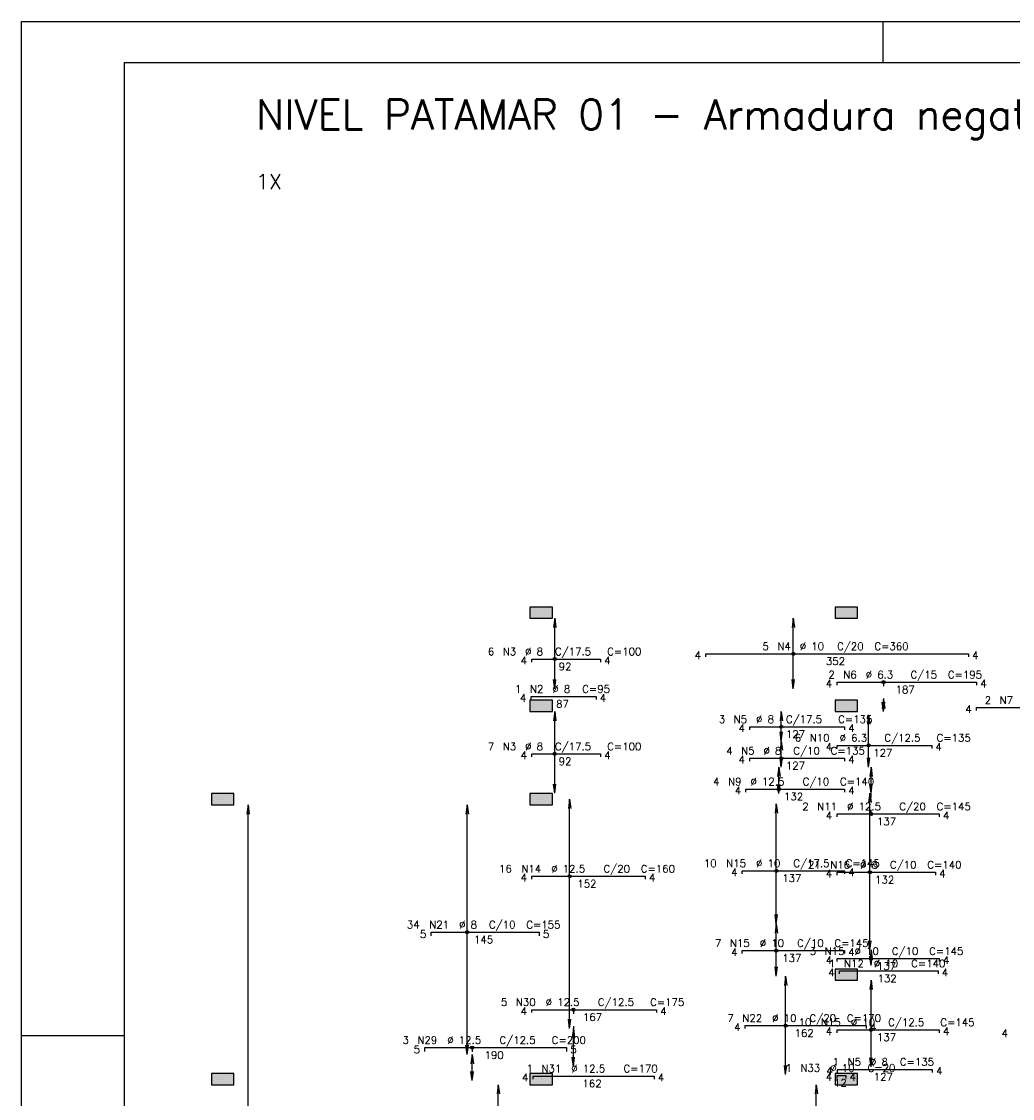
# Model space of a CAD drawing. Extents: x 0 to 119, y 0 to 84.
# Tile 5 of 14: x 0 to 24, y 58 to 84. Entities that reach past the tile are written whole.
import ezdxf

# ---------------------------------------------------------------- set-up
doc = ezdxf.new("R2010")
doc.units = 0
doc.header["$MEASUREMENT"] = 0
doc.linetypes.add('ESTILO_TQS_0002', pattern=[0.4, 0.1, -0.3])
for name, color, linetype in [('1', 1, 'CONTINUOUS'), ('2', 2, 'CONTINUOUS'), ('6', 6, 'CONTINUOUS'), ('7', 7, 'CONTINUOUS'), ('8', 8, 'CONTINUOUS'), ('9', 9, 'CONTINUOUS')]:
    doc.layers.add(name, color=color, linetype=linetype)
doc.styles.get("Standard").update_dxf_attribs({"font": 'ROMANS.SHX'})

msp = doc.modelspace()

# ---------------------------------------------------------------- linework, layer by layer
at = {"layer": '1', "linetype": 'Continuous'}
for p, q in [((0, 0), (0, 84.099998)), ((0, 84.099998), (118.900002, 84.099998)), ((21, 83.099998), (21, 84.099998)), ((12.663131, 69.701124), (12.663131, 69.701124)), ((20.099495, 69.701124), (20.099495, 69.701124)), ((12.663131, 67.428396), (12.663131, 67.428396)), ((20.099495, 67.428396), (20.099495, 67.428396)), ((4.899495, 65.155669), (4.899495, 65.155669)), ((12.663131, 65.155669), (12.663131, 65.155669)), ((20.099495, 60.882942), (20.099495, 60.882942)), ((0, 59.400002), (2.5, 59.400002)), ((4.899495, 58.337487), (4.899495, 58.337487)), ((12.663131, 58.337487), (12.663131, 58.337487)), ((20.099495, 58.337487), (20.099495, 58.337487))]:
    msp.add_line(p, q, dxfattribs=at)
at = {"layer": '1', "linetype": 'ESTILO_TQS_0002'}
for p, q in [((21.005443, 68.007786), (21.005443, 67.587487)), ((20.702442, 64.795967), (20.702442, 65.301124)), ((13.447879, 60.029341), (13.447879, 59.573851)), ((10.980438, 59.105045), (10.980438, 58.937487))]:
    msp.add_line(p, q, dxfattribs=at)
at = {"layer": '2', "linetype": 'Continuous'}
for p, q in [((12.993378, 69.56476), (12.963713, 69.339432)), ((12.993378, 67.846578), (12.993378, 69.56476)), ((12.993378, 69.56476), (13.023043, 69.339432)), ((12.993378, 69.56476), (12.993378, 69.56476)), ((18.807263, 69.56476), (18.777598, 69.339432)), ((18.807263, 67.846578), (18.807263, 69.56476)), ((18.807263, 69.56476), (18.836928, 69.339432)), ((18.807263, 69.56476), (18.807263, 69.56476)), ((12.993378, 67.846578), (12.963713, 68.071907)), ((12.993378, 67.846578), (13.023043, 68.071907)), ((18.807263, 67.846578), (18.777598, 68.071907)), ((18.807263, 67.846578), (18.836928, 68.071907)), ((12.993378, 67.846578), (12.993378, 67.846578)), ((18.807263, 67.846578), (18.807263, 67.846578)), ((21.005443, 67.587487), (20.975778, 67.362159)), ((21.005443, 67.292033), (20.975778, 67.517361)), ((21.005443, 67.292033), (21.005443, 67.587487)), ((21.005443, 67.587487), (21.035108, 67.362159)), ((21.005443, 67.587487), (21.005443, 67.587487)), ((21.005443, 67.292033), (21.035108, 67.517361)), ((12.993378, 67.292033), (12.963713, 67.066704)), ((12.993378, 65.301124), (12.993378, 67.292033)), ((12.993378, 67.292033), (13.023043, 67.066704)), ((12.993378, 67.292033), (12.993378, 67.292033)), ((18.514569, 67.292033), (18.484904, 67.066704)), ((18.514569, 66.573851), (18.514569, 67.292033)), ((18.514569, 67.292033), (18.544234, 67.066704)), ((18.514569, 67.292033), (18.514569, 67.292033)), ((20.641842, 67.210215), (20.612177, 66.984886)), ((20.641842, 65.937487), (20.641842, 67.210215)), ((20.641842, 67.210215), (20.671507, 66.984886)), ((20.641842, 67.210215), (20.641842, 67.210215)), ((21.005443, 67.292033), (21.005443, 67.292033)), ((18.514569, 66.573851), (18.484904, 66.799179)), ((18.514569, 66.573851), (18.544234, 66.799179)), ((18.514569, 66.573851), (18.484904, 66.348523)), ((18.514569, 65.937487), (18.514569, 66.573851)), ((18.514569, 66.573851), (18.544234, 66.348523)), ((18.514569, 66.573851), (18.514569, 66.573851)), ((18.514569, 66.573851), (18.514569, 66.573851)), ((18.514569, 65.937487), (18.484904, 66.162816)), ((18.514569, 65.937487), (18.544234, 66.162816)), ((20.641842, 65.937487), (20.612177, 66.162816)), ((20.641842, 65.937487), (20.671507, 66.162816)), ((18.45396, 65.937487), (18.424295, 65.712159)), ((18.45396, 65.292033), (18.45396, 65.937487)), ((18.45396, 65.937487), (18.483625, 65.712159)), ((18.45396, 65.937487), (18.45396, 65.937487)), ((18.514569, 65.937487), (18.514569, 65.937487)), ((20.641842, 65.937487), (20.641842, 65.937487)), ((20.702442, 65.937487), (20.672777, 65.712159)), ((20.702442, 65.301124), (20.702442, 65.937487)), ((20.702442, 65.937487), (20.732107, 65.712159)), ((20.702442, 65.937487), (20.702442, 65.937487)), ((12.993378, 65.301124), (12.963713, 65.526452)), ((12.993378, 65.301124), (13.023043, 65.526452)), ((18.45396, 65.292033), (18.424295, 65.517361)), ((18.45396, 65.292033), (18.483625, 65.517361)), ((20.702442, 65.301124), (20.672777, 65.526452)), ((20.702442, 65.301124), (20.732107, 65.526452)), ((12.993378, 65.301124), (12.993378, 65.301124)), ((13.356979, 65.155694), (13.327314, 64.930365)), ((13.356979, 59.573851), (13.356979, 65.155694)), ((13.356979, 65.155694), (13.386644, 64.930365)), ((13.356979, 65.155694), (13.356979, 65.155694)), ((18.45396, 65.292033), (18.45396, 65.292033)), ((20.672142, 65.301124), (20.642477, 65.075795)), ((20.672142, 61.482942), (20.672142, 65.301124)), ((20.672142, 65.301124), (20.701807, 65.075795)), ((20.672142, 65.301124), (20.672142, 65.301124)), ((20.702442, 65.301124), (20.702442, 65.301124)), ((5.520624, 65.019305), (5.490959, 64.793977)), ((5.520624, 49.655669), (5.520624, 65.019305)), ((5.520624, 65.019305), (5.550289, 64.793977)), ((5.520624, 65.019305), (5.520624, 65.019305)), ((10.860015, 65.019305), (10.83035, 64.793977)), ((10.860015, 58.937487), (10.860015, 65.019305)), ((10.860015, 65.019305), (10.88968, 64.793977)), ((10.860015, 65.019305), (10.860015, 65.019305)), ((18.393351, 65.041686), (18.363686, 64.816358)), ((18.393351, 62.119305), (18.393351, 65.041686)), ((18.393351, 65.041686), (18.423016, 64.816358)), ((18.393351, 65.041686), (18.393351, 65.041686)), ((18.393351, 62.119305), (18.363686, 62.344634)), ((18.393351, 62.119305), (18.423016, 62.344634)), ((18.393351, 62.119305), (18.363686, 61.893977)), ((18.393351, 62.119305), (18.393351, 62.119305)), ((18.393351, 60.846578), (18.393351, 62.119305)), ((18.393351, 62.119305), (18.423016, 61.893977)), ((18.393351, 62.119305), (18.393351, 62.119305)), ((20.672142, 61.482942), (20.642477, 61.70827)), ((20.672142, 61.482942), (20.701807, 61.70827)), ((20.672142, 61.482942), (20.672142, 61.482942)), ((20.702442, 61.482942), (20.672777, 61.257613)), ((20.702442, 61.107937), (20.702442, 61.482942)), ((20.702442, 61.482942), (20.732107, 61.257613)), ((20.702442, 61.482942), (20.702442, 61.482942)), ((20.702442, 61.107937), (20.672777, 61.333266)), ((20.702442, 61.107937), (20.732107, 61.333266)), ((18.393351, 60.846578), (18.363686, 61.071907)), ((18.393351, 60.846578), (18.423016, 61.071907)), ((20.702442, 61.107937), (20.702442, 61.107937)), ((18.393351, 60.846578), (18.393351, 60.846578)), ((18.619851, 60.846578), (18.590186, 60.62125)), ((18.619851, 58.448107), (18.619851, 60.846578)), ((18.619851, 60.846578), (18.649516, 60.62125)), ((18.619851, 60.846578), (18.619851, 60.846578)), ((20.702442, 60.746578), (20.672777, 60.52125)), ((20.702442, 58.634595), (20.702442, 60.746578)), ((20.702442, 60.746578), (20.732107, 60.52125)), ((20.702442, 60.746578), (20.702442, 60.746578)), ((13.356979, 59.573851), (13.327314, 59.799179)), ((13.356979, 59.573851), (13.386644, 59.799179)), ((13.356979, 59.573851), (13.356979, 59.573851)), ((13.447879, 59.573851), (13.418214, 59.348523)), ((13.447879, 58.646573), (13.447879, 59.573851)), ((13.447879, 59.573851), (13.477544, 59.348523)), ((13.447879, 59.573851), (13.447879, 59.573851)), ((10.860015, 58.937487), (10.83035, 59.162816)), ((10.860015, 58.937487), (10.88968, 59.162816)), ((10.860015, 58.937487), (10.860015, 58.937487)), ((10.980438, 58.937487), (10.950773, 58.712159)), ((10.980438, 58.301124), (10.980438, 58.937487)), ((10.980438, 58.937487), (11.010103, 58.712159)), ((10.980438, 58.937487), (10.980438, 58.937487)), ((13.447879, 58.646573), (13.418214, 58.871902)), ((13.447879, 58.646573), (13.477544, 58.871902)), ((20.702442, 58.634595), (20.672777, 58.859923)), ((20.702442, 58.634595), (20.732107, 58.859923)), ((10.980438, 58.301124), (10.950773, 58.526452)), ((10.980438, 58.301124), (11.010103, 58.526452)), ((13.447879, 58.646573), (13.447879, 58.646573)), ((18.619851, 58.448107), (18.590186, 58.673436)), ((18.619851, 58.448107), (18.649516, 58.673436)), ((20.702442, 58.634595), (20.702442, 58.634595)), ((10.980438, 58.301124), (10.980438, 58.301124)), ((18.619851, 58.448107), (18.619851, 58.448107)), ((11.617494, 58.201124), (11.587829, 57.975795)), ((11.617494, 56.392033), (11.617494, 58.201124)), ((11.617494, 58.201124), (11.647159, 57.975795)), ((11.617494, 58.201124), (11.617494, 58.201124)), ((19.367277, 58.201124), (19.337612, 57.975795)), ((19.367277, 56.392033), (19.367277, 58.201124)), ((19.367277, 58.201124), (19.396942, 57.975795)), ((19.367277, 58.201124), (19.367277, 58.201124))]:
    msp.add_line(p, q, dxfattribs=at)
for points in [[(12.935858, 69.56476), (12.935858, 69.837487), (12.390404, 69.837487), (12.390404, 69.56476), (12.935858, 69.56476)], [(20.372222, 69.56476), (20.372222, 69.837487), (19.826767, 69.837487), (19.826767, 69.56476), (20.372222, 69.56476)], [(12.935858, 67.292033), (12.935858, 67.56476), (12.390404, 67.56476), (12.390404, 67.292033), (12.935858, 67.292033)], [(20.372222, 67.292033), (20.372222, 67.56476), (19.826767, 67.56476), (19.826767, 67.292033), (20.372222, 67.292033)], [(5.172222, 65.019305), (5.172222, 65.292033), (4.626767, 65.292033), (4.626767, 65.019305), (5.172222, 65.019305)], [(12.935858, 65.019305), (12.935858, 65.292033), (12.390404, 65.292033), (12.390404, 65.019305), (12.935858, 65.019305)], [(20.372222, 60.746578), (20.372222, 61.019305), (19.826767, 61.019305), (19.826767, 60.746578), (20.372222, 60.746578)], [(5.172222, 58.201124), (5.172222, 58.473851), (4.626767, 58.473851), (4.626767, 58.201124), (5.172222, 58.201124)], [(12.935858, 58.201124), (12.935858, 58.473851), (12.390404, 58.473851), (12.390404, 58.201124), (12.935858, 58.201124)], [(20.372222, 58.201124), (20.372222, 58.473851), (19.826767, 58.473851), (19.826767, 58.201124), (20.372222, 58.201124)]]:
    msp.add_lwpolyline(points, dxfattribs=at)
for centre, radius in [((18.807263, 68.698396), 0.037841), ((12.993378, 68.56976), 0.037841), ((12.993378, 68.56976), 0.018864), ((18.807263, 68.698396), 0.018864), ((21.005443, 68.007786), 0.037841), ((21.005443, 68.007786), 0.018864), ((18.514569, 66.920839), 0.037841), ((18.514569, 66.920839), 0.018864), ((20.641842, 66.467791), 0.037841), ((20.641842, 66.467791), 0.018864), ((12.993378, 66.260215), 0.037841), ((12.993378, 66.260215), 0.018864), ((18.514569, 66.154305), 0.037841), ((18.514569, 66.154305), 0.018864), ((18.45396, 65.402684), 0.037841), ((18.45396, 65.402684), 0.018864), ((20.702442, 64.795967), 0.037841), ((20.702442, 64.795967), 0.018864), ((13.356979, 63.279909), 0.037841), ((13.356979, 63.279909), 0.018864), ((18.393351, 63.412559), 0.037841), ((18.393351, 63.412559), 0.018864), ((20.672142, 63.377487), 0.037841), ((20.672142, 63.377487), 0.018864), ((10.860015, 61.918049), 0.037841), ((10.860015, 61.918049), 0.018864), ((18.393351, 61.468396), 0.037841), ((18.393351, 61.468396), 0.018864), ((20.702442, 61.272485), 0.037841), ((20.702442, 61.272485), 0.018864), ((13.447879, 60.029341), 0.037841), ((13.447879, 60.029341), 0.018864), ((18.619851, 59.64007), 0.037841), ((18.619851, 59.64007), 0.018864), ((20.702442, 59.538396), 0.037841), ((20.702442, 59.538396), 0.018864), ((10.980438, 59.105045), 0.037841), ((10.980438, 59.105045), 0.018864)]:
    msp.add_circle(centre, radius, dxfattribs=at)
at = {"layer": '6', "linetype": 'Continuous'}
for p, q in [((12.435858, 68.497033), (12.435858, 68.56976)), ((12.435858, 68.56976), (14.108585, 68.56976)), ((14.108585, 68.56976), (14.108585, 68.497033)), ((16.674144, 68.625669), (16.674144, 68.698396)), ((16.674144, 68.698396), (23.074144, 68.698396)), ((23.074144, 68.698396), (23.074144, 68.625669)), ((19.872222, 67.935059), (19.872222, 68.007786)), ((19.872222, 68.007786), (23.272222, 68.007786)), ((23.272222, 68.007786), (23.272222, 67.935059)), ((12.417676, 67.586124), (12.417676, 67.658851)), ((12.417676, 67.658851), (13.999495, 67.658851)), ((13.999495, 67.658851), (13.999495, 67.586124)), ((23.272222, 67.314987), (23.272222, 67.387715)), ((23.272222, 67.387715), (27.490404, 67.387715)), ((17.744949, 66.848112), (17.744949, 66.920839)), ((17.744949, 66.920839), (20.05404, 66.920839)), ((20.05404, 66.920839), (20.05404, 66.848112)), ((19.872222, 66.395063), (19.872222, 66.467791)), ((19.872222, 66.467791), (22.181313, 66.467791)), ((22.181313, 66.467791), (22.181313, 66.395063)), ((12.435858, 66.187487), (12.435858, 66.260215)), ((12.435858, 66.260215), (14.108585, 66.260215)), ((14.108585, 66.260215), (14.108585, 66.187487)), ((17.744949, 66.081578), (17.744949, 66.154305)), ((17.744949, 66.154305), (20.05404, 66.154305)), ((20.05404, 66.154305), (20.05404, 66.081578)), ((17.65404, 65.329957), (17.65404, 65.402684)), ((17.65404, 65.402684), (20.05404, 65.402684)), ((20.05404, 65.402684), (20.05404, 65.329957)), ((19.872222, 64.72324), (19.872222, 64.795967)), ((19.872222, 64.795967), (22.363131, 64.795967)), ((22.363131, 64.795967), (22.363131, 64.72324)), ((12.435858, 63.207181), (12.435858, 63.279909)), ((12.435858, 63.279909), (15.199495, 63.279909)), ((15.199495, 63.279909), (15.199495, 63.207181)), ((17.563131, 63.339831), (17.563131, 63.412559)), ((17.563131, 63.412559), (20.05404, 63.412559)), ((19.872222, 63.30476), (19.872222, 63.377487)), ((19.872222, 63.377487), (22.272222, 63.377487)), ((20.05404, 63.412559), (20.05404, 63.339831)), ((22.272222, 63.377487), (22.272222, 63.30476)), ((9.981313, 61.827139), (9.981313, 61.918049)), ((9.981313, 61.918049), (12.617676, 61.918049)), ((12.617676, 61.918049), (12.617676, 61.827139)), ((17.563131, 61.395669), (17.563131, 61.468396)), ((17.563131, 61.468396), (20.05404, 61.468396)), ((20.05404, 61.468396), (20.05404, 61.395669)), ((19.872222, 61.199758), (19.872222, 61.272485)), ((19.872222, 61.272485), (22.363131, 61.272485)), ((22.363131, 61.272485), (22.363131, 61.199758)), ((19.933594, 60.899754), (19.933594, 60.972482)), ((19.933594, 60.972482), (22.333594, 60.972482)), ((22.333594, 60.972482), (22.333594, 60.899754)), ((12.435858, 59.956614), (12.435858, 60.029341)), ((12.435858, 60.029341), (15.472222, 60.029341)), ((15.472222, 60.029341), (15.472222, 59.956614)), ((17.638131, 59.567343), (17.638131, 59.64007)), ((17.638131, 59.64007), (20.583585, 59.64007)), ((20.583585, 59.64007), (20.583585, 59.567343)), ((19.872222, 59.465669), (19.872222, 59.538396)), ((19.872222, 59.538396), (22.363131, 59.538396)), ((22.363131, 59.538396), (22.363131, 59.465669)), ((9.82904, 59.014136), (9.82904, 59.105045)), ((9.82904, 59.105045), (13.283585, 59.105045)), ((13.283585, 59.105045), (13.283585, 59.014136)), ((19.885849, 58.502487), (19.885849, 58.575215)), ((19.885849, 58.575215), (22.19494, 58.575215)), ((22.19494, 58.575215), (22.19494, 58.502487)), ((12.469199, 58.338694), (12.469199, 58.411421)), ((12.469199, 58.411421), (15.414654, 58.411421)), ((15.414654, 58.411421), (15.414654, 58.338694)), ((19.872222, 58.354099), (19.872222, 58.426826)), ((19.872222, 58.426826), (20.090404, 58.426826)), ((20.090404, 58.426826), (20.090404, 58.354099))]:
    msp.add_line(p, q, dxfattribs=at)
at = {"layer": '8', "linetype": 'Continuous'}
for q in [(117.900002, 83.099998), (2.5, 1)]:
    msp.add_line((2.5, 83.099998), q, dxfattribs=at)
at = {"layer": '9', "linetype": 'Continuous'}
for points in [[(12.935858, 69.56476), (12.935858, 69.837487), (12.390404, 69.837487)], [(12.935858, 69.56476), (12.390404, 69.837487), (12.390404, 69.56476)], [(20.372222, 69.56476), (20.372222, 69.837487), (19.826767, 69.837487)], [(20.372222, 69.56476), (19.826767, 69.837487), (19.826767, 69.56476)], [(12.935858, 69.56476), (12.390404, 69.56476), (12.935858, 69.56476)], [(20.372222, 69.56476), (19.826767, 69.56476), (20.372222, 69.56476)], [(12.935858, 67.292033), (12.935858, 67.56476), (12.390404, 67.56476)], [(12.935858, 67.292033), (12.390404, 67.56476), (12.390404, 67.292033)], [(20.372222, 67.292033), (20.372222, 67.56476), (19.826767, 67.56476)], [(20.372222, 67.292033), (19.826767, 67.56476), (19.826767, 67.292033)], [(12.935858, 67.292033), (12.390404, 67.292033), (12.935858, 67.292033)], [(20.372222, 67.292033), (19.826767, 67.292033), (20.372222, 67.292033)], [(5.172222, 65.019305), (5.172222, 65.292033), (4.626767, 65.292033)], [(5.172222, 65.019305), (4.626767, 65.292033), (4.626767, 65.019305)], [(12.935858, 65.019305), (12.935858, 65.292033), (12.390404, 65.292033)], [(12.935858, 65.019305), (12.390404, 65.292033), (12.390404, 65.019305)], [(5.172222, 65.019305), (4.626767, 65.019305), (5.172222, 65.019305)], [(12.935858, 65.019305), (12.390404, 65.019305), (12.935858, 65.019305)], [(20.372222, 60.746578), (20.372222, 61.019305), (19.826767, 61.019305)], [(20.372222, 60.746578), (19.826767, 61.019305), (19.826767, 60.746578)], [(20.372222, 60.746578), (19.826767, 60.746578), (20.372222, 60.746578)], [(5.172222, 58.201124), (5.172222, 58.473851), (4.626767, 58.473851)], [(5.172222, 58.201124), (4.626767, 58.473851), (4.626767, 58.201124)], [(12.935858, 58.201124), (12.935858, 58.473851), (12.390404, 58.473851)], [(12.935858, 58.201124), (12.390404, 58.473851), (12.390404, 58.201124)], [(20.372222, 58.201124), (20.372222, 58.473851), (19.826767, 58.473851)], [(20.372222, 58.201124), (19.826767, 58.473851), (19.826767, 58.201124)], [(5.172222, 58.201124), (4.626767, 58.201124), (5.172222, 58.201124)], [(12.935858, 58.201124), (12.390404, 58.201124), (12.935858, 58.201124)], [(20.372222, 58.201124), (19.826767, 58.201124), (20.372222, 58.201124)]]:
    msp.add_solid(points, dxfattribs=at)

# ---------------------------------------------------------------- texts
at = {"layer": '1', "linetype": 'Continuous'}
msp.add_text('1X', height=0.363636, dxfattribs=at).set_placement((5.717676, 80.019305))
at = {"layer": '2', "linetype": 'Continuous'}
for s, p in [('6', (11.363131, 68.660669)), ('N3', (11.726767, 68.660669)), ('%%c 8', (12.272222, 68.660669)), ('C/17.5', (12.999495, 68.660669)), ('C=100', (14.272222, 68.660669)), ('4', (16.401417, 68.571124)), ('5', (18.055962, 68.789305)), ('N4', (18.419598, 68.789305)), ('%%c 10', (18.965053, 68.789305)), ('C/20', (19.874144, 68.789305)), ('C=360', (20.783235, 68.789305)), ('4', (23.165053, 68.571124)), ('4', (12.163131, 68.442487)), ('92', (13.090404, 68.297033)), ('4', (14.199495, 68.442487)), ('352', (19.601417, 68.425669)), ('2', (19.663131, 68.098695)), ('N6', (20.026767, 68.098695)), ('%%c 6.3', (20.572222, 68.098695)), ('C/15', (21.663131, 68.098695)), ('C=195', (22.572222, 68.098695)), ('4', (19.599495, 67.880513)), ('4', (23.363131, 67.880513)), ('1', (12.026767, 67.74976)), ('4', (12.144949, 67.531578)), ('N2', (12.390404, 67.74976)), ('%%c 8', (12.935858, 67.74976)), ('C=95', (13.663131, 67.74976)), ('4', (14.090404, 67.531578)), ('187', (21.299495, 67.735059)), ('87', (13.026767, 67.386124)), ('4', (22.999495, 67.260442)), ('2', (23.472222, 67.478624)), ('N7', (23.835858, 67.478624)), ('3', (16.990404, 67.011748)), ('N5', (17.35404, 67.011748)), ('%%c 8', (17.899495, 67.011748)), ('C/17.5', (18.626767, 67.011748)), ('C=135', (19.899495, 67.011748)), ('4', (17.472222, 66.793566)), ('4', (20.144949, 66.793566)), ('127', (18.626767, 66.648112)), ('6', (18.844949, 66.5587)), ('N10', (19.208585, 66.5587)), ('%%c 6.3', (19.935858, 66.5587)), ('C/12.5', (21.026767, 66.5587)), ('C=135', (22.299495, 66.5587)), ('7', (11.363131, 66.351124)), ('N3', (11.726767, 66.351124)), ('%%c 8', (12.272222, 66.351124)), ('C/17.5', (12.999495, 66.351124)), ('C=100', (14.272222, 66.351124)), ('4', (17.172222, 66.245215)), ('N5', (17.535858, 66.245215)), ('%%c 8', (18.081313, 66.245215)), ('C/10', (18.808585, 66.245215)), ('4', (19.599495, 66.340518)), ('C=135', (19.717676, 66.245215)), ('127', (20.75404, 66.195063)), ('4', (22.272222, 66.340518)), ('4', (12.163131, 66.132942)), ('92', (13.090404, 65.987487)), ('4', (14.199495, 66.132942)), ('4', (17.472222, 66.027033)), ('4', (20.144949, 66.027033)), ('127', (18.626767, 65.881578)), ('4', (16.85404, 65.493593)), ('N9', (17.217676, 65.493593)), ('%%c 12.5', (17.763131, 65.493593)), ('C/10', (19.035858, 65.493593)), ('C=140', (19.944949, 65.493593)), ('4', (17.381313, 65.275412)), ('4', (20.144949, 65.275412)), ('132', (18.581313, 65.129957)), ('2', (19.026767, 64.886877)), ('N11', (19.390404, 64.886877)), ('%%c 12.5', (20.117676, 64.886877)), ('C/20', (21.390404, 64.886877)), ('C=145', (22.299495, 64.886877)), ('4', (19.599495, 64.668695)), ('4', (22.45404, 64.668695)), ('137', (20.844949, 64.52324)), ('16', (11.635858, 63.370818)), ('N14', (12.181313, 63.370818)), ('%%c 12.5', (12.908585, 63.370818)), ('C/20', (14.181313, 63.370818)), ('C=160', (15.090404, 63.370818)), ('10', (16.626767, 63.503468)), ('N15', (17.172222, 63.503468)), ('%%c 10', (17.899495, 63.503468)), ('C/17.5', (18.808585, 63.503468)), ('21', (19.163131, 63.468396)), ('N16', (19.708585, 63.468396)), ('C=145', (20.081313, 63.503468)), ('%%c 8', (20.435858, 63.468396)), ('C/10', (21.163131, 63.468396)), ('C=140', (22.072222, 63.468396)), ('4', (12.163131, 63.152636)), ('4', (15.290404, 63.152636)), ('4', (17.290404, 63.285286)), ('137', (18.535858, 63.139831)), ('4', (19.599495, 63.250215)), ('4', (20.144949, 63.285286)), ('132', (20.799495, 63.10476)), ('4', (22.363131, 63.250215)), ('152', (13.544949, 63.007181)), ('34', (9.390404, 62.008958)), ('N21', (9.935858, 62.008958)), ('%%c 8', (10.663131, 62.008958)), ('C/10', (11.390404, 62.008958)), ('C=155', (12.299495, 62.008958)), ('5', (9.708585, 61.781685)), ('5', (12.708585, 61.781685)), ('145', (11.026767, 61.645321)), ('7', (16.899495, 61.559305)), ('N15', (17.263131, 61.559305)), ('%%c 10', (17.990404, 61.559305)), ('C/10', (18.899495, 61.559305)), ('C=145', (19.808585, 61.559305)), ('4', (17.290404, 61.341124)), ('3', (19.208585, 61.363394)), ('N15', (19.572222, 61.363394)), ('4', (20.144949, 61.341124)), ('%%c 10', (20.299495, 61.363394)), ('C/10', (21.208585, 61.363394)), ('C=145', (22.117676, 61.363394)), ('137', (18.535858, 61.195669)), ('4', (19.599495, 61.145212)), ('1', (19.679049, 61.063391)), ('N12', (20.042685, 61.063391)), ('%%c 10', (20.769958, 61.063391)), ('137', (20.844949, 60.999758)), ('C=140', (21.679049, 61.063391)), ('4', (22.45404, 61.145212)), ('4', (19.660867, 60.845209)), ('132', (20.860867, 60.699754)), ('4', (22.424503, 60.845209)), ('5', (11.681313, 60.12025)), ('N30', (12.044949, 60.12025)), ('4', (12.163131, 59.902068)), ('%%c 12.5', (12.772222, 60.12025)), ('C/12.5', (14.044949, 60.12025)), ('C=175', (15.317676, 60.12025)), ('4', (15.563131, 59.902068)), ('167', (13.681313, 59.756614)), ('7', (17.201767, 59.730979)), ('N22', (17.565404, 59.730979)), ('%%c 10', (18.292676, 59.730979)), ('10', (18.935858, 59.629305)), ('C/20', (19.201767, 59.730979)), ('C=170', (20.110858, 59.730979)), ('%%c 10', (20.208585, 59.629305)), ('C/12.5', (21.117676, 59.629305)), ('C=145', (22.390404, 59.629305)), ('4', (17.365404, 59.512797)), ('162', (18.838131, 59.367343)), ('N15', (19.481313, 59.629305)), ('4', (19.599495, 59.411124)), ('4', (20.674495, 59.512797)), ('4', (22.45404, 59.411124)), ('3', (9.283585, 59.195954)), ('N29', (9.647222, 59.195954)), ('%%c 12.5', (10.374495, 59.195954)), ('C/12.5', (11.647222, 59.195954)), ('C=200', (12.919949, 59.195954)), ('137', (20.844949, 59.265669)), ('4', (23.882218, 59.362942)), ('5', (9.556313, 58.968682)), ('5', (13.374495, 58.968682)), ('190', (11.283585, 58.832318)), ('1', (19.767667, 58.666124)), ('N5', (20.131304, 58.666124)), ('%%c 8', (20.676758, 58.666124)), ('C=135', (21.404031, 58.666124)), ('1', (12.305563, 58.50233)), ('N31', (12.669199, 58.50233)), ('%%c 12.5', (13.396472, 58.50233)), ('C=170', (14.669199, 58.50233)), ('1', (18.617676, 58.517735)), ('N33', (18.981313, 58.517735)), ('4', (19.613122, 58.447942)), ('%%c 10', (19.708585, 58.517735)), ('C=20', (20.617676, 58.517735)), ('4', (22.285849, 58.447942)), ('4', (12.196472, 58.284148)), ('162', (13.669199, 58.138694)), ('4', (15.505563, 58.284148)), ('4', (19.599495, 58.299554)), ('12', (19.799495, 58.154099)), ('4', (20.181313, 58.299554)), ('127', (20.767667, 58.302487))]:
    msp.add_text(s, height=0.181818, dxfattribs=at).set_placement(p)
at = {"layer": '7', "linetype": 'Continuous'}
msp.add_text('NIVEL PATAMAR 01 - Armadura negativa horizontal', height=0.727273, dxfattribs=at).set_placement((5.717676, 81.473851))

doc.saveas('drawing.dxf')
